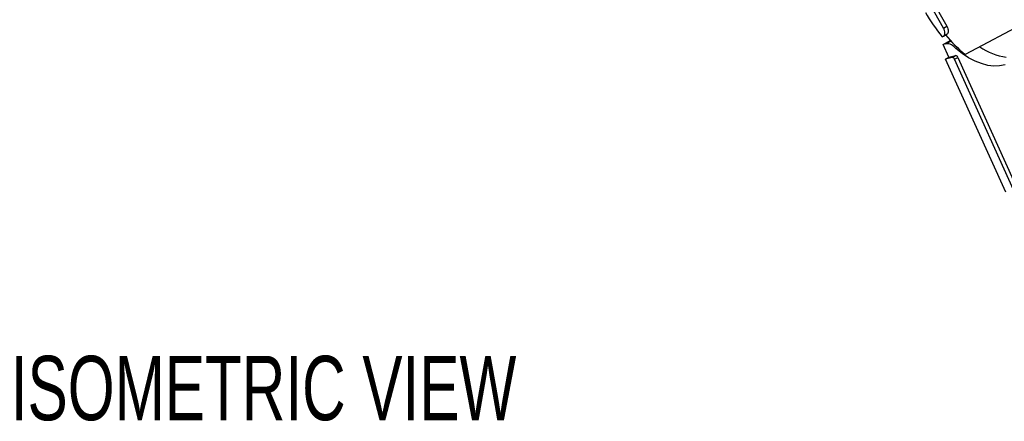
# Model space of a CAD drawing. Header units: millimetres. Extents: x 0 to 1816, y 0 to 1403.
# Tile 10 of 17: x 1373 to 1584, y 961 to 1047. Entities that reach past the tile are written whole.
import ezdxf

# ---------------------------------------------------------------- set-up
doc = ezdxf.new("R2010")
doc.units = ezdxf.units.MM
doc.header["$LTSCALE"] = 6.5
doc.layers.add('DIMENSIONS', color=140, linetype='Continuous', lineweight=25)
doc.styles.add('SLDTEXTSTYLE0', font='TXT', dxfattribs={"width": 0.7})

msp = doc.modelspace()

# ---------------------------------------------------------------- linework, layer by layer
for p, q in [((1570.9, 1045.24), (1553.36, 1076.44)), ((1554.07, 1076.85), (1571.61, 1045.65)), ((1589.53, 1047.05), (1575.53, 1039.58)), ((1570.88, 1043.53), (1571.58, 1043.94)), ((1570.9, 1045.24), (1571.61, 1045.65)), ((1570.6, 1043.38), (1570.88, 1043.53)), ((1570.81, 1041.73), (1572.34, 1042.61)), ((1571.39, 1041.87), (1570.81, 1041.73)), ((1572.03, 1039.02), (1570.81, 1041.73)), ((1571.39, 1041.87), (1572.45, 1042.48)), ((1573.49, 1040.87), (1573.84, 1041.07)), ((1571.33, 1038.61), (1572.03, 1039.02)), ((1572.77, 1038.96), (1571.33, 1038.61)), ((1584.18, 1010.19), (1571.33, 1038.61)), ((1572.03, 1039.02), (1573.48, 1039.37)), ((1572.77, 1038.96), (1573.48, 1039.37)), ((1573.26, 1038.58), (1573.97, 1038.99)), ((1587.87, 1006.27), (1573.26, 1038.58)), ((1573.97, 1038.99), (1588.58, 1006.68))]:
    msp.add_line(p, q)
at = {"flags": 128}
for points in [[(1570.88, 1043.53), (1571.01, 1043.63), (1571.11, 1043.78), (1571.18, 1043.98), (1571.2, 1044.2), (1571.18, 1044.45), (1571.13, 1044.71), (1571.03, 1044.98), (1570.9, 1045.24)], [(1571.61, 1045.65), (1571.74, 1045.39), (1571.84, 1045.12), (1571.89, 1044.86), (1571.91, 1044.61), (1571.88, 1044.38), (1571.82, 1044.19), (1571.72, 1044.04), (1571.58, 1043.94)], [(1584.04, 1037.4), (1582.88, 1037.17), (1581.65, 1037.13), (1580.36, 1037.28), (1579.02, 1037.64), (1577.64, 1038.18), (1576.25, 1038.9), (1574.86, 1039.81), (1573.49, 1040.87)]]:
    msp.add_lwpolyline(points, dxfattribs=at)
for centre, radius, start, end in [((1598.05, 1066.02), 35.58, 209.2966, 219.5152), ((1594.45, 1062.78), 29.93, 219.3731, 230.7989), ((1571.62, 1039.64), 2.24, 33.3207, 95.9572), ((1586.11, 1051.92), 13.04, 234.9865, 261.9871), ((1572.75, 1038.42), 0.54, 16.9159, 87.4818), ((1573.45, 1038.83), 0.54, 16.9159, 87.4818)]:
    msp.add_arc(centre, radius, start, end)

# ---------------------------------------------------------------- texts
at = {"layer": 'DIMENSIONS', "insert": (1371.57, 975.15), "char_height": 13.7583, "attachment_point": 1, "style": 'SLDTEXTSTYLE0'}
msp.add_mtext('ISOMETRIC VIEW', dxfattribs=at)

doc.saveas('drawing.dxf')
